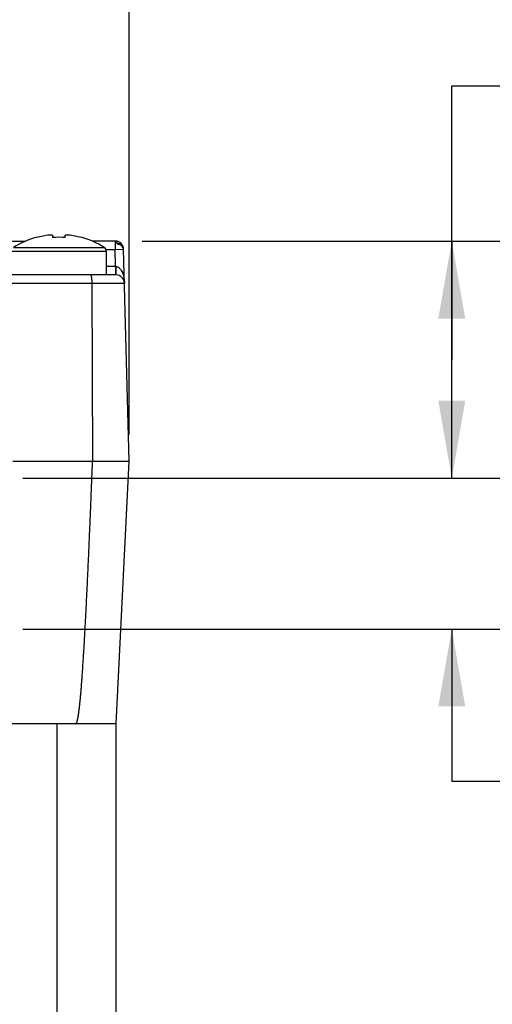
# Model space of a CAD drawing. Header units: inches. Extents: x 0 to 22, y 0 to 17.
# Tile 27 of 29: x 18.3 to 19.4, y 11.2 to 13.5. Entities that reach past the tile are written whole.
import ezdxf

# ---------------------------------------------------------------- set-up
doc = ezdxf.new("R2010")
doc.units = ezdxf.units.IN
doc.header["$LTSCALE"] = 1.21
doc.header["$MEASUREMENT"] = 0
doc.layers.get('0').update_dxf_attribs({"linetype": 'CONTINUOUS'})
doc.layers.add('DIMENSIONS', color=7, linetype='CONTINUOUS')
doc.styles.get("Standard").update_dxf_attribs({"font": 'txt', "width": 0.8})
doc.dimstyles.new('DIMSTYLE_1', dxfattribs={"dimtxt": 0.125, "dimasz": 0.18, "dimexe": 0.18, "dimexo": 0.0625, "dimgap": 0.09, "dimtad": 0, "dimtih": 1, "dimtoh": 1, "dimdec": 1, "dimdsep": 46, "dimtxsty": 'STANDARD', "dimblk": '_FILLED', "dimblk1": '_FILLED', "dimblk2": '_FILLED', "dimcen": 0.09, "dimadec": 0, "dimazin": 0, "dimtp": 0.5, "dimtm": 0.5, "dimtfac": 1, "dimtdec": 1, "dimtofl": 0, "dimtmove": 0, "dimatfit": 3, "dimldrblk": '_FILLED', "dimfxl": 1, "dimtolj": 1, "dimarcsym": 0})
doc.dimstyles.new('DIMSTYLE_7', dxfattribs={"dimtxt": 0.125, "dimasz": 0.18, "dimexe": 0.18, "dimexo": 0.0625, "dimgap": 0.09, "dimtad": 0, "dimtih": 1, "dimtoh": 1, "dimdec": 1, "dimdsep": 46, "dimtxsty": 'STANDARD', "dimblk": '_FILLED', "dimblk1": '_FILLED', "dimblk2": '_FILLED', "dimcen": 0.09, "dimadec": 0, "dimazin": 0, "dimtfac": 1, "dimtdec": 1, "dimtofl": 0, "dimtmove": 0, "dimatfit": 3, "dimldrblk": '_FILLED', "dimfxl": 1, "dimtolj": 1, "dimarcsym": 0})

# ---------------------------------------------------------------- blocks, each defined once
blk = doc.blocks.new('_FILLED')
at = {"color": 0, "linetype": 'BYBLOCK'}
blk.add_solid([(0, 0), (-1, 0.174), (-1, -0.174)], dxfattribs=at)
blk = doc.blocks.new('*D13')
at = {"layer": 'DIMENSIONS', "color": 2, "linetype": 'CONTINUOUS'}
for p, q in [((16.8109, 12.5736), (16.8109, 15.4119)), ((18.5359, 12.5736), (18.5359, 15.4119)), ((16.8109, 15.2869), (17.0609, 15.2869)), ((18.5359, 15.2869), (18.2859, 15.2869))]:
    blk.add_line(p, q, dxfattribs=at)
at = {"layer": 'DIMENSIONS', "color": 2, "linetype": 'CONTINUOUS', "xscale": 0.18, "yscale": 0.18, "zscale": 0.18, "rotation": 180}
blk.add_blockref('_FILLED', (16.8109, 15.2869), dxfattribs=at)
at = {"layer": 'DIMENSIONS', "color": 2, "linetype": 'CONTINUOUS', "xscale": 0.18, "yscale": 0.18, "zscale": 0.18}
blk.add_blockref('_FILLED', (18.5359, 15.2869), dxfattribs=at)
at = {"layer": 'DIMENSIONS', "color": 2, "linetype": 'CONTINUOUS', "insert": (17.6734, 15.3494), "char_height": 0.125, "width": 1.1, "attachment_point": 2, "line_spacing_factor": 0.9}
blk.add_mtext('43.9 [1.73]\\PMAX', dxfattribs=at)
blk = doc.blocks.new('*D14')
at = {"layer": 'DIMENSIONS', "color": 2, "linetype": 'CONTINUOUS'}
for p, q in [((17.1203, 12.5342), (17.1203, 14.6619)), ((18.2266, 12.5342), (18.2266, 14.6619)), ((17.1203, 14.5369), (16.7603, 14.5369)), ((18.2266, 14.5369), (18.5866, 14.5369))]:
    blk.add_line(p, q, dxfattribs=at)
at = {"layer": 'DIMENSIONS', "color": 2, "linetype": 'CONTINUOUS', "xscale": 0.18, "yscale": 0.18, "zscale": 0.18}
blk.add_blockref('_FILLED', (17.1203, 14.5369), dxfattribs=at)
at = {"layer": 'DIMENSIONS', "color": 2, "linetype": 'CONTINUOUS', "xscale": 0.18, "yscale": 0.18, "zscale": 0.18, "rotation": 180}
blk.add_blockref('_FILLED', (18.2266, 14.5369), dxfattribs=at)
at = {"layer": 'DIMENSIONS', "color": 2, "linetype": 'CONTINUOUS', "insert": (17.5734, 14.5994), "char_height": 0.125, "width": 0.9, "attachment_point": 2, "line_spacing_factor": 0.9}
blk.add_mtext('28.1\\P[1.11]\\PMATING\\PCONNECTOR', dxfattribs=at)
blk = doc.blocks.new('*D15')
at = {"layer": 'DIMENSIONS', "color": 2, "linetype": 'CONTINUOUS'}
for p, q in [((19.2859, 12.4717), (19.2859, 12.8317)), ((18.2891, 12.4717), (19.4109, 12.4717)), ((18.2891, 12.1213), (19.4109, 12.1213)), ((19.2859, 12.1213), (19.2859, 11.7674)), ((19.2859, 11.7674), (19.4034, 11.7674))]:
    blk.add_line(p, q, dxfattribs=at)
at = {"layer": 'DIMENSIONS', "color": 2, "linetype": 'CONTINUOUS', "xscale": 0.18, "yscale": 0.18, "zscale": 0.18}
for p, rotation in [((19.2859, 12.4717), 270), ((19.2859, 12.1213), 90)]:
    blk.add_blockref('_FILLED', p, dxfattribs=dict(at, rotation=rotation))
at = {"layer": 'DIMENSIONS', "color": 2, "linetype": 'CONTINUOUS', "insert": (19.4659, 11.8299), "char_height": 0.125, "width": 1.6, "attachment_point": 1, "line_spacing_factor": 0.9}
blk.add_mtext('8.9{\\Ftxt.shx;\\W1.000000;\\H0.125000; }[.35]\\PMATING CONNECTOR', dxfattribs=at)
blk = doc.blocks.new('*D16')
at = {"layer": 'DIMENSIONS', "color": 2, "linetype": 'CONTINUOUS'}
for p, q in [((19.2859, 12.7473), (19.2859, 13.3837)), ((19.2859, 13.3837), (19.4034, 13.3837)), ((18.5659, 13.0229), (19.4109, 13.0229)), ((19.2859, 13.0229), (19.2859, 12.7473)), ((19.2859, 12.4717), (19.2859, 12.7473)), ((18.2891, 12.4717), (19.4109, 12.4717))]:
    blk.add_line(p, q, dxfattribs=at)
at = {"layer": 'DIMENSIONS', "color": 2, "linetype": 'CONTINUOUS', "xscale": 0.18, "yscale": 0.18, "zscale": 0.18}
for p, rotation in [((19.2859, 13.0229), 90), ((19.2859, 12.4717), 270)]:
    blk.add_blockref('_FILLED', p, dxfattribs=dict(at, rotation=rotation))
at = {"layer": 'DIMENSIONS', "color": 2, "linetype": 'CONTINUOUS', "insert": (19.4659, 13.4462), "char_height": 0.125, "width": 0.825, "attachment_point": 1, "line_spacing_factor": 0.9}
blk.add_mtext('14{\\Ftxt.shx;\\W1.000000;\\H0.125000; }[.55]', dxfattribs=at)

msp = doc.modelspace()

# ---------------------------------------------------------------- linework, layer by layer
at = {"color": 7, "linetype": 'CONTINUOUS'}
for p, q in [((17.0512, 13.0229), (18.2956, 13.0229)), ((18.321, 13.0318), (18.3212, 13.0313)), ((18.3581, 13.0369), (18.3504, 13.0369)), ((18.3581, 13.0369), (18.3581, 13.0313)), ((18.3872, 13.0313), (18.3872, 13.0369)), ((18.3949, 13.0369), (18.3872, 13.0369)), ((18.4241, 13.0313), (18.4243, 13.0318)), ((18.5034, 13.0229), (18.4497, 13.0229)), ((18.5034, 13.0229), (18.5034, 13.0032)), ((18.5047, 13.0229), (18.5035, 13.0229)), ((18.5063, 13.0227), (18.5047, 13.0229)), ((18.5079, 13.0224), (18.5063, 13.0227)), ((18.5095, 13.0219), (18.5079, 13.0224)), ((18.5108, 13.0214), (18.5095, 13.0219)), ((18.2624, 12.9992), (18.4829, 12.9992)), ((18.2673, 13.0081), (18.4779, 13.0081)), ((18.4821, 13.0032), (18.5034, 13.0032)), ((18.4829, 12.9442), (18.4829, 12.9992)), ((18.5034, 13.0032), (18.523, 13.0038)), ((18.5044, 12.9639), (18.5034, 13.0032)), ((18.5053, 13.0212), (18.5056, 13.0208)), ((18.506, 13.0203), (18.5055, 13.021)), ((18.5056, 13.0208), (18.5062, 13.02)), ((18.5062, 13.02), (18.506, 13.0203)), ((18.5062, 13.02), (18.5064, 13.0196)), ((18.5123, 13.0162), (18.5117, 13.0163)), ((18.5165, 13.014), (18.5165, 13.0139)), ((18.5165, 13.0139), (18.5166, 13.0138)), ((18.5166, 13.0138), (18.5167, 13.0137)), ((18.5167, 13.0137), (18.5168, 13.0137)), ((18.5168, 13.0137), (18.5168, 13.0136)), ((18.5168, 13.0136), (18.5169, 13.0135)), ((18.5169, 13.0135), (18.517, 13.0135)), ((18.517, 13.0135), (18.517, 13.0134)), ((18.517, 13.0134), (18.5171, 13.0133)), ((18.5171, 13.0133), (18.5172, 13.0133)), ((18.5172, 13.0133), (18.5172, 13.0132)), ((18.5172, 13.0132), (18.5173, 13.0131)), ((18.5173, 13.0131), (18.5173, 13.0131)), ((18.5173, 13.0131), (18.5174, 13.013)), ((18.5174, 13.013), (18.5175, 13.0129)), ((18.5175, 13.0129), (18.5175, 13.0129)), ((18.5175, 13.0129), (18.5176, 13.0128)), ((18.5176, 13.0128), (18.5177, 13.0127)), ((18.5177, 13.0127), (18.5178, 13.0126)), ((18.5178, 13.0126), (18.5178, 13.0125)), ((18.5178, 13.0125), (18.5179, 13.0124)), ((18.5179, 13.0124), (18.518, 13.0123)), ((18.5181, 13.0129), (18.518, 13.0129)), ((18.518, 13.0123), (18.5181, 13.0122)), ((18.5182, 13.0128), (18.5181, 13.0129)), ((18.5181, 13.0122), (18.5182, 13.0121)), ((18.5182, 13.0121), (18.5182, 13.012)), ((18.5182, 13.012), (18.5183, 13.0119)), ((18.5183, 13.0126), (18.5183, 13.0126)), ((18.5184, 13.0125), (18.5183, 13.0126)), ((18.5183, 13.0119), (18.5184, 13.0118)), ((18.5185, 13.0124), (18.5184, 13.0125)), ((18.5184, 13.0118), (18.5185, 13.0117)), ((18.5185, 13.0123), (18.5185, 13.0124)), ((18.5186, 13.0122), (18.5185, 13.0123)), ((18.5185, 13.0117), (18.5185, 13.0117)), ((18.5185, 13.0117), (18.5186, 13.0116)), ((18.5186, 13.0121), (18.5186, 13.0122)), ((18.5187, 13.012), (18.5186, 13.0121)), ((18.5186, 13.0116), (18.5187, 13.0115)), ((18.5188, 13.0119), (18.5187, 13.012)), ((18.5187, 13.0115), (18.5187, 13.0114)), ((18.5187, 13.0114), (18.5188, 13.0113)), ((18.5188, 13.0119), (18.5188, 13.0119)), ((18.5189, 13.0118), (18.5188, 13.0119)), ((18.5188, 13.0113), (18.5189, 13.0112)), ((18.5189, 13.0117), (18.5189, 13.0118)), ((18.519, 13.0116), (18.5189, 13.0117)), ((18.5189, 13.0112), (18.5189, 13.0111)), ((18.5189, 13.0111), (18.519, 13.011)), ((18.519, 13.0115), (18.519, 13.0116)), ((18.5191, 13.0114), (18.519, 13.0115)), ((18.519, 13.011), (18.5191, 13.0109)), ((18.5191, 13.0114), (18.5191, 13.0114)), ((18.5192, 13.0113), (18.5191, 13.0114)), ((18.5191, 13.0109), (18.5191, 13.0108)), ((18.5191, 13.0108), (18.5192, 13.0107)), ((18.5192, 13.0112), (18.5192, 13.0113)), ((18.5193, 13.0111), (18.5192, 13.0112)), ((18.5192, 13.0107), (18.5193, 13.0106)), ((18.5193, 13.011), (18.5193, 13.0111)), ((18.5194, 13.0109), (18.5193, 13.011)), ((18.5193, 13.0106), (18.5193, 13.0105)), ((18.5193, 13.0105), (18.5194, 13.0104)), ((18.5194, 13.0109), (18.5194, 13.0109)), ((18.5195, 13.0107), (18.5194, 13.0109)), ((18.5194, 13.0104), (18.5195, 13.0103)), ((18.5196, 13.0106), (18.5195, 13.0107)), ((18.5195, 13.0103), (18.5195, 13.0102)), ((18.5195, 13.0102), (18.5196, 13.0102)), ((18.5196, 13.0105), (18.5196, 13.0106)), ((18.5197, 13.0104), (18.5196, 13.0105)), ((18.5196, 13.0102), (18.5197, 13.0101)), ((18.5197, 13.0103), (18.5197, 13.0104)), ((18.5198, 13.0102), (18.5197, 13.0103)), ((18.5197, 13.0101), (18.5197, 13.01)), ((18.5197, 13.01), (18.5198, 13.0099)), ((18.5199, 13.0101), (18.5198, 13.0102)), ((18.5198, 13.0099), (18.5198, 13.0098)), ((18.5198, 13.0098), (18.5199, 13.0097)), ((18.5199, 13.0099), (18.5199, 13.0101)), ((18.52, 13.0098), (18.5199, 13.0099)), ((18.5199, 13.0097), (18.52, 13.0096)), ((18.5201, 13.0097), (18.52, 13.0098)), ((18.52, 13.0096), (18.52, 13.0095)), ((18.52, 13.0095), (18.5201, 13.0094)), ((18.5201, 13.0096), (18.5201, 13.0097)), ((18.5202, 13.0094), (18.5201, 13.0096)), ((18.5201, 13.0094), (18.5201, 13.0093)), ((18.5201, 13.0093), (18.5202, 13.0092)), ((18.5203, 13.0093), (18.5202, 13.0094)), ((18.5202, 13.0092), (18.5203, 13.0091)), ((18.5204, 13.0091), (18.5203, 13.0093)), ((18.5203, 13.0091), (18.5203, 13.009)), ((18.5203, 13.009), (18.5204, 13.0089)), ((18.5204, 13.0089), (18.5204, 13.0091)), ((18.5204, 13.0089), (18.5204, 13.0088)), ((18.5205, 13.0087), (18.5204, 13.0089)), ((18.5204, 13.0088), (18.5205, 13.0087)), ((18.5205, 13.0087), (18.5205, 13.0086)), ((18.5206, 13.0085), (18.5205, 13.0087)), ((18.5205, 13.0086), (18.5206, 13.0085)), ((18.5206, 13.0085), (18.5206, 13.0084)), ((18.5208, 13.0082), (18.5206, 13.0085)), ((18.5206, 13.0084), (18.5207, 13.0083)), ((18.5207, 13.0083), (18.5207, 13.0082)), ((18.5207, 13.0082), (18.5208, 13.0081)), ((18.5209, 13.0079), (18.5208, 13.0082)), ((18.5208, 13.0081), (18.5209, 13.008)), ((18.5209, 13.008), (18.5209, 13.0079)), ((18.5209, 13.0079), (18.521, 13.0078)), ((18.5211, 13.0076), (18.5209, 13.0079)), ((18.521, 13.0078), (18.521, 13.0077)), ((18.521, 13.0077), (18.521, 13.0076)), ((18.521, 13.0076), (18.5211, 13.0075)), ((18.5211, 13.0075), (18.5211, 13.0074)), ((18.5211, 13.0074), (18.5212, 13.0074)), ((18.5212, 13.0074), (18.5212, 13.0073)), ((18.5212, 13.0073), (18.5212, 13.0072)), ((18.5359, 12.5111), (18.523, 13.0038)), ((18.5044, 12.9639), (18.4829, 12.9639)), ((18.5044, 12.9639), (18.5044, 12.9442)), ((18.5044, 12.9639), (18.5049, 12.9639)), ((18.5054, 12.9442), (18.2348, 12.9442)), ((18.1955, 12.925), (18.5251, 12.925)), ((18.4492, 12.925), (18.451, 12.5111)), ((18.2658, 12.5111), (18.5359, 12.5111)), ((18.5061, 11.9009), (18.5359, 12.5111)), ((18.5061, 11.9009), (16.8407, 11.9009)), ((18.3683, 10.3812), (18.3683, 11.9009)), ((18.5061, 10.3812), (18.5061, 11.9009))]:
    msp.add_line(p, q, dxfattribs=at)
for points in [[(18.523, 13.0038), (18.523, 13.0042), (18.5229, 13.0053), (18.5228, 13.0064), (18.5226, 13.0074), (18.5223, 13.0083), (18.5221, 13.0093), (18.5217, 13.0102), (18.5214, 13.011), (18.521, 13.0118), (18.5206, 13.0126), (18.5202, 13.0133), (18.5197, 13.014), (18.5193, 13.0146), (18.5188, 13.0152), (18.5184, 13.0158), (18.5179, 13.0163), (18.5175, 13.0168), (18.517, 13.0173), (18.5166, 13.0177), (18.5161, 13.0181), (18.5157, 13.0184), (18.5153, 13.0187), (18.5149, 13.0191), (18.5145, 13.0193), (18.5141, 13.0196), (18.5137, 13.0199), (18.5133, 13.0201), (18.513, 13.0203), (18.5126, 13.0205), (18.5123, 13.0207), (18.512, 13.0208), (18.5117, 13.021), (18.5113, 13.0212), (18.511, 13.0213), (18.5107, 13.0214), (18.5104, 13.0216), (18.5101, 13.0217), (18.5098, 13.0218), (18.5095, 13.0219), (18.5092, 13.022), (18.5089, 13.0221), (18.5086, 13.0222), (18.5083, 13.0222), (18.5081, 13.0223), (18.5079, 13.0224), (18.5077, 13.0224), (18.5074, 13.0225), (18.5072, 13.0225), (18.507, 13.0226), (18.5068, 13.0226), (18.5066, 13.0226), (18.5064, 13.0227), (18.5063, 13.0227), (18.5061, 13.0227), (18.5059, 13.0228), (18.5057, 13.0228), (18.5055, 13.0228), (18.5054, 13.0228), (18.5052, 13.0228), (18.505, 13.0229), (18.5049, 13.0229), (18.5047, 13.0229), (18.5045, 13.0229), (18.5044, 13.0229), (18.5042, 13.0229), (18.5041, 13.0229), (18.504, 13.0229), (18.5038, 13.0229), (18.5037, 13.0229), (18.5036, 13.0229), (18.5035, 13.0229), (18.5034, 13.0229)], [(18.5055, 13.021), (18.5054, 13.0211), (18.5053, 13.0213), (18.5052, 13.0214), (18.5051, 13.0215), (18.505, 13.0217), (18.5049, 13.0218), (18.5048, 13.0219), (18.5047, 13.022), (18.5046, 13.0221), (18.5045, 13.0223), (18.5044, 13.0224), (18.5043, 13.0224), (18.5042, 13.0225), (18.5041, 13.0226), (18.504, 13.0227), (18.5039, 13.0227), (18.5038, 13.0228), (18.5037, 13.0228), (18.5036, 13.0229), (18.5036, 13.0229), (18.5035, 13.0229), (18.5034, 13.0229)], [(18.5036, 13.0229), (18.5036, 13.0229), (18.5037, 13.0228), (18.5038, 13.0228), (18.5039, 13.0227), (18.504, 13.0227), (18.5041, 13.0226), (18.5042, 13.0225), (18.5043, 13.0224), (18.5044, 13.0223), (18.5045, 13.0222), (18.5046, 13.0221), (18.5047, 13.022), (18.5048, 13.0219), (18.5049, 13.0217), (18.505, 13.0216), (18.5051, 13.0215), (18.5052, 13.0213), (18.5053, 13.0212)], [(18.5117, 13.0163), (18.5116, 13.0164), (18.5114, 13.0164), (18.5113, 13.0164), (18.5112, 13.0164), (18.511, 13.0165), (18.5109, 13.0165), (18.5108, 13.0165), (18.5106, 13.0165), (18.5105, 13.0166), (18.5103, 13.0166), (18.5101, 13.0167), (18.51, 13.0167), (18.5098, 13.0168), (18.5096, 13.0169), (18.5095, 13.0169), (18.5093, 13.017), (18.5091, 13.0171), (18.509, 13.0172), (18.5088, 13.0173), (18.5086, 13.0174), (18.5085, 13.0175), (18.5083, 13.0176), (18.5082, 13.0178), (18.508, 13.0179), (18.5079, 13.018), (18.5077, 13.0182), (18.5076, 13.0183), (18.5074, 13.0185), (18.5073, 13.0186), (18.5071, 13.0188), (18.507, 13.019), (18.5069, 13.0191), (18.5067, 13.0193), (18.5066, 13.0195), (18.5065, 13.0197), (18.5063, 13.0198), (18.5062, 13.02)], [(18.5064, 13.0196), (18.5065, 13.0194), (18.5067, 13.0192), (18.5068, 13.019), (18.5069, 13.0189), (18.5071, 13.0187), (18.5072, 13.0185), (18.5074, 13.0183), (18.5075, 13.0182), (18.5077, 13.018), (18.5078, 13.0178), (18.508, 13.0176), (18.5081, 13.0175), (18.5083, 13.0173), (18.5085, 13.0172), (18.5087, 13.0171), (18.5088, 13.0169), (18.509, 13.0168), (18.5092, 13.0167), (18.5094, 13.0166), (18.5096, 13.0165), (18.5098, 13.0164), (18.51, 13.0163), (18.5102, 13.0163), (18.5103, 13.0162), (18.5105, 13.0162), (18.5107, 13.0161), (18.5109, 13.0161), (18.511, 13.016), (18.5112, 13.016), (18.5113, 13.016), (18.5115, 13.0159), (18.5117, 13.0159)], [(18.5117, 13.0159), (18.5124, 13.0158), (18.5125, 13.0158), (18.5127, 13.0158), (18.5128, 13.0157), (18.5129, 13.0157), (18.5131, 13.0157), (18.5132, 13.0157), (18.5133, 13.0156), (18.5134, 13.0156), (18.5136, 13.0156), (18.5137, 13.0155), (18.5138, 13.0155), (18.5139, 13.0155), (18.514, 13.0154), (18.5141, 13.0154), (18.5143, 13.0154), (18.5144, 13.0153), (18.5145, 13.0153), (18.5146, 13.0152), (18.5147, 13.0152), (18.5148, 13.0151), (18.5148, 13.0151), (18.5149, 13.0151), (18.515, 13.015), (18.5151, 13.015), (18.5152, 13.0149), (18.5152, 13.0149), (18.5153, 13.0149), (18.5154, 13.0148), (18.5154, 13.0148), (18.5155, 13.0147), (18.5155, 13.0147), (18.5156, 13.0146), (18.5157, 13.0146), (18.5157, 13.0146), (18.5158, 13.0145), (18.5158, 13.0145), (18.5159, 13.0144), (18.5159, 13.0144), (18.516, 13.0144), (18.516, 13.0143), (18.5161, 13.0143), (18.5161, 13.0142), (18.5162, 13.0142), (18.5162, 13.0142), (18.5163, 13.0141), (18.5163, 13.0141), (18.5164, 13.014), (18.5164, 13.014), (18.5165, 13.014)], [(18.518, 13.0129), (18.518, 13.013), (18.5179, 13.013), (18.5179, 13.0131), (18.5179, 13.0131), (18.5178, 13.0132), (18.5178, 13.0132), (18.5178, 13.0133), (18.5177, 13.0133), (18.5177, 13.0133), (18.5176, 13.0134), (18.5176, 13.0134), (18.5176, 13.0135), (18.5175, 13.0135), (18.5175, 13.0136), (18.5174, 13.0136), (18.5174, 13.0137), (18.5174, 13.0137), (18.5173, 13.0137), (18.5173, 13.0138), (18.5172, 13.0138), (18.5172, 13.0139), (18.5171, 13.0139), (18.5171, 13.014), (18.517, 13.014), (18.517, 13.0141), (18.5169, 13.0141), (18.5168, 13.0142), (18.5168, 13.0142), (18.5167, 13.0143), (18.5167, 13.0143), (18.5166, 13.0144), (18.5166, 13.0144), (18.5165, 13.0145), (18.5164, 13.0146), (18.5164, 13.0146), (18.5163, 13.0147), (18.5162, 13.0147), (18.5162, 13.0148), (18.5161, 13.0148), (18.516, 13.0149), (18.5159, 13.0149), (18.5159, 13.015), (18.5158, 13.015), (18.5157, 13.0151), (18.5156, 13.0151), (18.5156, 13.0152), (18.5155, 13.0152), (18.5154, 13.0153), (18.5153, 13.0153), (18.5152, 13.0154), (18.5152, 13.0154), (18.5151, 13.0154), (18.515, 13.0155), (18.5149, 13.0155), (18.5148, 13.0156), (18.5147, 13.0156), (18.5146, 13.0156), (18.5145, 13.0157), (18.5144, 13.0157), (18.5143, 13.0158), (18.5143, 13.0158), (18.5142, 13.0158), (18.5141, 13.0159), (18.514, 13.0159), (18.5139, 13.0159), (18.5138, 13.0159), (18.5137, 13.016), (18.5136, 13.016), (18.5135, 13.016), (18.5134, 13.016), (18.5133, 13.0161), (18.5132, 13.0161), (18.5131, 13.0161), (18.513, 13.0161), (18.5129, 13.0162), (18.5127, 13.0162), (18.5126, 13.0162), (18.5125, 13.0162), (18.5123, 13.0162)], [(18.5183, 13.0126), (18.5182, 13.0127), (18.5182, 13.0128)], [(18.5212, 13.0073), (18.5212, 13.0073), (18.5211, 13.0076)], [(18.5212, 13.0072), (18.5212, 13.0073), (18.5212, 13.0073)], [(18.5212, 13.0072), (18.5212, 13.0072), (18.5212, 13.0072)]]:
    msp.add_lwpolyline(points, dxfattribs=at)
for centre, radius, start, end in [((18.3726, 12.8418), 0.1969, 105.211, 122.336), ((18.3726, 12.8418), 0.1963, 96.5034, 105.1879), ((18.3726, 12.8159), 0.2158, 86.1301, 93.8699), ((18.3726, 12.8418), 0.1963, 74.8121, 83.4966), ((18.3726, 12.8418), 0.1969, 57.664, 74.789), ((18.5034, 13.0032), 0.0197, 1.5, 90), ((18.4722, 12.9992), 0.0106, 0, 57.664), ((18.5054, 12.9245), 0.0197, 1.5, 90)]:
    msp.add_arc(centre, radius, start, end, dxfattribs=at)
for points, knots in [([(18.5049, 12.9639), (18.506, 12.9638), (18.508, 12.9635), (18.5107, 12.9622), (18.5129, 12.9605), (18.5147, 12.9585), (18.5163, 12.9565), (18.5182, 12.9536), (18.5198, 12.9504), (18.5212, 12.947), (18.5225, 12.9431), (18.5238, 12.9379), (18.5248, 12.9314), (18.525, 12.9271), (18.5251, 12.925)], [0, 0, 0, 0, 0.066837, 0.128348, 0.187613, 0.244908, 0.299355, 0.352397, 0.462728, 0.523623, 0.58831, 0.72517, 0.86552, 1, 1, 1, 1]), ([(18.5049, 12.9639), (18.5049, 12.9626), (18.5049, 12.9601), (18.505, 12.957), (18.505, 12.9547), (18.5051, 12.9531), (18.5051, 12.9516), (18.5052, 12.9502), (18.5052, 12.9489), (18.5053, 12.9477), (18.5053, 12.9468), (18.5053, 12.9462), (18.5053, 12.9458), (18.5054, 12.9454), (18.5054, 12.9451), (18.5054, 12.9448), (18.5054, 12.9446), (18.5054, 12.9445), (18.5054, 12.9444), (18.5054, 12.9444), (18.5054, 12.9443), (18.5054, 12.9442), (18.5054, 12.9442), (18.5054, 12.9442), (18.5054, 12.9442), (18.5054, 12.9442), (18.5054, 12.9442), (18.5054, 12.9442)], [0, 0, 0, 0, 0.194289, 0.378835, 0.465725, 0.548206, 0.625749, 0.697825, 0.763849, 0.822997, 0.874486, 0.89723, 0.917926, 0.936525, 0.952934, 0.967045, 0.978756, 0.983678, 0.987967, 0.991615, 0.994615, 0.996961, 0.998645, 0.999236, 0.99966, 0.999915, 1, 1, 1, 1]), ([(18.4457, 12.9442), (18.4458, 12.9442), (18.4461, 12.9441), (18.4464, 12.9438), (18.4467, 12.9433), (18.4471, 12.9427), (18.4474, 12.9419), (18.4477, 12.941), (18.4479, 12.9399), (18.4483, 12.9381), (18.4486, 12.9356), (18.4489, 12.9323), (18.4491, 12.9288), (18.4492, 12.9263), (18.4492, 12.925)], [0, 0, 0, 0, 0.018135, 0.040011, 0.06794, 0.102925, 0.145304, 0.195075, 0.252031, 0.315822, 0.461954, 0.628751, 0.810327, 1, 1, 1, 1]), ([(18.4116, 11.9009), (18.4117, 11.9009), (18.4119, 11.9009), (18.4123, 11.9011), (18.4127, 11.9014), (18.413, 11.9019), (18.4133, 11.9024), (18.4136, 11.9029), (18.414, 11.9036), (18.4143, 11.9046), (18.4147, 11.9057), (18.4152, 11.9072), (18.4157, 11.9092), (18.4162, 11.9115), (18.4169, 11.9146), (18.4176, 11.9185), (18.4183, 11.9233), (18.419, 11.928), (18.4196, 11.9328), (18.4202, 11.9375), (18.4208, 11.9423), (18.4215, 11.9486), (18.4223, 11.9566), (18.4232, 11.9661), (18.424, 11.9756), (18.4248, 11.9852), (18.4255, 11.9947), (18.4263, 12.0043), (18.4272, 12.017), (18.4283, 12.0329), (18.4295, 12.052), (18.4307, 12.0711), (18.4318, 12.0903), (18.4329, 12.1094), (18.4339, 12.1285), (18.435, 12.1476), (18.4363, 12.1731), (18.4378, 12.205), (18.4397, 12.2433), (18.4414, 12.2815), (18.4431, 12.3198), (18.4447, 12.358), (18.4464, 12.3963), (18.4485, 12.4473), (18.45, 12.4856), (18.451, 12.5111)], [0, 0, 0, 0, 0.000489, 0.000978, 0.001953, 0.002929, 0.003906, 0.004883, 0.005859, 0.007812, 0.009766, 0.011719, 0.015625, 0.019531, 0.023438, 0.03125, 0.039063, 0.046875, 0.054688, 0.0625, 0.070313, 0.078125, 0.093751, 0.109376, 0.125001, 0.140626, 0.156251, 0.171876, 0.187501, 0.218751, 0.250001, 0.281251, 0.312501, 0.343751, 0.375001, 0.406251, 0.437501, 0.500001, 0.562501, 0.625, 0.6875, 0.75, 0.8125, 0.875, 1, 1, 1, 1])]:
    msp.add_open_spline(points, degree=3, knots=knots, dxfattribs=at)

# ---------------------------------------------------------------- dimensions: what is measured, and where the dimension line sits
at = {"layer": 'DIMENSIONS', "color": 2, "linetype": 'CONTINUOUS'}
for base, p1, p2, angle, text, dimstyle, picture, middle in [((16.8109, 15.2869), (18.5359, 12.5736), (16.8109, 12.5736), 180, '43.9 [1.73]\\PMAX', 'DIMSTYLE_1', '*D13', (17.1234, 15.1775)), ((17.1203, 14.5369), (18.2266, 12.5342), (17.1203, 12.5342), 180, '<>\\PMATING\\PCONNECTOR', 'DIMSTYLE_7', '*D14', (17.3484, 14.24)), ((19.2859, 12.4717), (18.2891, 12.1213), (18.2891, 12.4717), 90, '<>\\PMATING CONNECTOR', 'DIMSTYLE_7', '*D15', (20.2659, 11.658))]:
    dim = msp.add_linear_dim(base=base, p1=p1, p2=p2, angle=angle, text=text, dimstyle=dimstyle, dxfattribs=at)
    dim.commit()
    dim.dimension.update_dxf_attribs({"geometry": picture, "text_midpoint": middle, "dimtype": 160})
dim = msp.add_linear_dim(base=(19.2859, 12.4717), p1=(18.5659, 13.0229), p2=(18.2891, 12.4717), angle=270, dimstyle='DIMSTYLE_7', dxfattribs=at)
dim.commit()
dim.dimension.update_dxf_attribs({"geometry": '*D16', "text_midpoint": (19.8784, 13.3837), "dimtype": 160})

doc.saveas('drawing.dxf')
